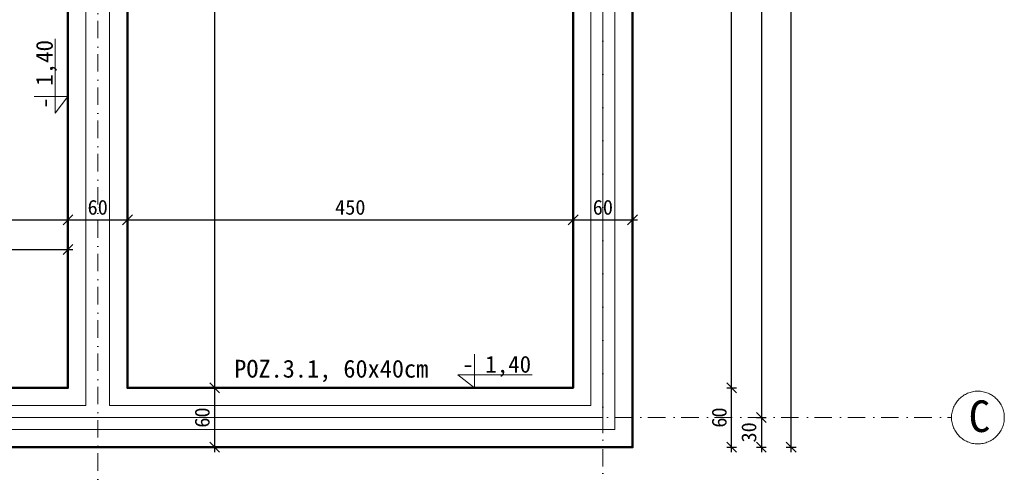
# Model space of a CAD drawing. Header units: millimetres. Extents: x -6343 to 9945, y -9929 to 237.
# Tile 40 of 43: x -4026 to -3032, y -1722 to -1264. Entities that reach past the tile are written whole.
import ezdxf
from ezdxf.enums import TextEntityAlignment as Align

# ---------------------------------------------------------------- set-up
doc = ezdxf.new("R2010")
doc.units = ezdxf.units.MM
doc.linetypes.add('Kreski i kropki', pattern=[335.138881, 176.388884, -88.194442, 0, -70.555556])
for name, color, linetype, lineweight in [('_k_gruba', 42, 'Continuous', 50), ('_k_opis', 7, 'Continuous', 13), ('_k_osie', 142, 'Kreski i kropki', 13), ('_k_widok', 7, 'Continuous', 18), ('_k_wymiar', 7, 'Continuous', 9)]:
    doc.layers.add(name, color=color, linetype=linetype, lineweight=lineweight)
doc.layers.add('_k_niewidoczna', color=72, linetype='Continuous', lineweight=9, plot=False)
doc.styles.add('GENERATED_STYLE_1', font='MS Gothic.ttf')
doc.styles.add('GENERATED_STYLE_2', font='MS Gothic.ttf')
doc.dimstyles.new('1-100 (20cm)', dxfattribs={"dimscale": 5, "dimtxt": 3, "dimasz": 2, "dimexe": 1, "dimexo": 1, "dimgap": 1, "dimtad": 1, "dimdec": 0, "dimzin": 12, "dimdsep": 46, "dimtxsty": 'GENERATED_STYLE_1', "dimblk1": 'OBLIQUE', "dimblk2": 'OBLIQUE', "dimsah": 1, "dimcen": 0, "dimdle": 1, "dimclrd": 256, "dimclre": 256, "dimclrt": 4, "dimazin": 0, "dimtfac": 0.75, "dimtdec": 0, "dimtix": 1, "dimtmove": 1, "dimatfit": 3, "dimldrblk": 'OBLIQUE', "dimfxl": 1, "dimfxlon": 1, "dimtvp": 0.75, "dimtolj": 1, "dimtzin": 0, "dimarcsym": 0})

# ---------------------------------------------------------------- blocks, each defined once
blk = doc.blocks.new('_OBLIQUE')
at = {"color": 0, "linetype": 'ByBlock'}
blk.add_line((-0.5, -0.5), (0.5, 0.5), dxfattribs=at)
blk = doc.blocks.new('*D134')
at = {"layer": '_k_wymiar', "lineweight": -2, "transparency": 16777216}
for p, q in [((-3311.83, -1635.65), (-3301.83, -1635.65)), ((-3306.83, -1700.65), (-3306.83, -1630.65)), ((-3311.83, -1695.65), (-3301.83, -1695.65))]:
    blk.add_line(p, q, dxfattribs=at)
at = {"layer": 'Defpoints', "color": 0, "transparency": 16777216}
for p in [(-3466.83, -1635.65), (-3306.83, -1635.65), (-3406.83, -1695.65)]:
    blk.add_point(p, dxfattribs=at)
at = {"layer": '_k_wymiar', "lineweight": -2, "transparency": 16777216, "xscale": 10, "yscale": 10, "zscale": 10}
for p, rotation in [((-3306.83, -1635.65), 90), ((-3306.83, -1695.65), 270)]:
    blk.add_blockref('_OBLIQUE', p, dxfattribs=dict(at, rotation=rotation))
at = {"layer": '_k_wymiar', "color": 4, "transparency": 16777216, "insert": (-3319.33, -1665.65), "char_height": 15, "attachment_point": 5, "rotation": 90, "style": 'GENERATED_STYLE_1'}
blk.add_mtext('\\A1;60', dxfattribs=at)
blk = doc.blocks.new('*D135')
at = {"layer": '_k_wymiar', "lineweight": -2, "transparency": 16777216}
for p, q in [((-3311.83, -705.65), (-3301.83, -705.65)), ((-3306.83, -1640.65), (-3306.83, -700.65)), ((-3311.83, -1635.65), (-3301.83, -1635.65))]:
    blk.add_line(p, q, dxfattribs=at)
at = {"layer": 'Defpoints', "color": 0, "transparency": 16777216}
for p in [(-3466.83, -705.65), (-3306.83, -705.65), (-3466.83, -1635.65)]:
    blk.add_point(p, dxfattribs=at)
at = {"layer": '_k_wymiar', "lineweight": -2, "transparency": 16777216, "xscale": 10, "yscale": 10, "zscale": 10}
for p, rotation in [((-3306.83, -705.65), 90), ((-3306.83, -1635.65), 270)]:
    blk.add_blockref('_OBLIQUE', p, dxfattribs=dict(at, rotation=rotation))
at = {"layer": '_k_wymiar', "color": 4, "transparency": 16777216, "insert": (-3319.33, -1170.65), "char_height": 15, "attachment_point": 5, "rotation": 90, "style": 'GENERATED_STYLE_1'}
blk.add_mtext('\\A1;930', dxfattribs=at)
blk = doc.blocks.new('*D138')
at = {"layer": '_k_wymiar', "lineweight": -2, "transparency": 16777216}
for p, q in [((-3281.83, -675.65), (-3271.83, -675.65)), ((-3276.83, -670.65), (-3276.83, -1670.65)), ((-3281.83, -1665.65), (-3271.83, -1665.65))]:
    blk.add_line(p, q, dxfattribs=at)
at = {"layer": 'Defpoints', "color": 0, "transparency": 16777216}
for p in [(-3436.83, -675.65), (-3436.83, -1665.65), (-3276.83, -1665.65)]:
    blk.add_point(p, dxfattribs=at)
at = {"layer": '_k_wymiar', "lineweight": -2, "transparency": 16777216, "xscale": 10, "yscale": 10, "zscale": 10}
for p, rotation in [((-3276.83, -675.65), 90), ((-3276.83, -1665.65), 270)]:
    blk.add_blockref('_OBLIQUE', p, dxfattribs=dict(at, rotation=rotation))
at = {"layer": '_k_wymiar', "color": 4, "transparency": 16777216, "insert": (-3289.33, -1170.65), "char_height": 15, "attachment_point": 5, "rotation": 90, "style": 'GENERATED_STYLE_1'}
blk.add_mtext('\\A1;990', dxfattribs=at)
blk = doc.blocks.new('*D139')
at = {"layer": '_k_wymiar', "lineweight": -2, "transparency": 16777216}
for p, q in [((-3281.83, -1665.65), (-3271.83, -1665.65)), ((-3276.83, -1660.65), (-3276.83, -1700.65)), ((-3281.83, -1695.65), (-3271.83, -1695.65))]:
    blk.add_line(p, q, dxfattribs=at)
at = {"layer": 'Defpoints', "color": 0, "transparency": 16777216}
for p in [(-3436.83, -1665.65), (-3406.83, -1695.65), (-3276.83, -1695.65)]:
    blk.add_point(p, dxfattribs=at)
at = {"layer": '_k_wymiar', "lineweight": -2, "transparency": 16777216, "xscale": 10, "yscale": 10, "zscale": 10}
for p, rotation in [((-3276.83, -1665.65), 90), ((-3276.83, -1695.65), 270)]:
    blk.add_blockref('_OBLIQUE', p, dxfattribs=dict(at, rotation=rotation))
at = {"layer": '_k_wymiar', "color": 4, "transparency": 16777216, "insert": (-3289.33, -1680.65), "char_height": 15, "attachment_point": 5, "rotation": 90, "style": 'GENERATED_STYLE_1'}
blk.add_mtext('\\A1;30', dxfattribs=at)
blk = doc.blocks.new('*D17')
at = {"layer": '_k_wymiar', "lineweight": -2, "transparency": 16777216}
for p, q in [((-3251.83, -645.65), (-3241.83, -645.65)), ((-3246.83, -1700.65), (-3246.83, -640.65)), ((-3251.83, -1695.65), (-3241.83, -1695.65))]:
    blk.add_line(p, q, dxfattribs=at)
at = {"layer": 'Defpoints', "color": 0, "transparency": 16777216}
for p in [(-3406.83, -645.65), (-3246.83, -645.65), (-3406.83, -1695.65)]:
    blk.add_point(p, dxfattribs=at)
at = {"layer": '_k_wymiar', "lineweight": -2, "transparency": 16777216, "xscale": 10, "yscale": 10, "zscale": 10}
for p, rotation in [((-3246.83, -645.65), 90), ((-3246.83, -1695.65), 270)]:
    blk.add_blockref('_OBLIQUE', p, dxfattribs=dict(at, rotation=rotation))
at = {"layer": '_k_wymiar', "color": 4, "transparency": 16777216, "insert": (-3259.33, -1170.65), "char_height": 15, "attachment_point": 5, "rotation": 90, "style": 'GENERATED_STYLE_1'}
blk.add_mtext('\\A1;1050', dxfattribs=at)
blk = doc.blocks.new('*D18')
at = {"layer": '_k_wymiar', "lineweight": -2, "transparency": 16777216}
for p, q in [((-3401.83, -1795.65), (-4257.83, -1795.65)), ((-4252.83, -1790.65), (-4252.83, -1800.65)), ((-3406.83, -1790.65), (-3406.83, -1800.65))]:
    blk.add_line(p, q, dxfattribs=at)
at = {"layer": 'Defpoints', "color": 0, "transparency": 16777216}
for p in [(-4252.83, -1695.65), (-3406.83, -1695.65), (-4252.83, -1795.65)]:
    blk.add_point(p, dxfattribs=at)
at = {"layer": '_k_wymiar', "lineweight": -2, "transparency": 16777216, "xscale": 10, "yscale": 10, "zscale": 10, "rotation": 180}
blk.add_blockref('_OBLIQUE', (-4252.83, -1795.65), dxfattribs=at)
at = {"layer": '_k_wymiar', "lineweight": -2, "transparency": 16777216, "xscale": 10, "yscale": 10, "zscale": 10}
blk.add_blockref('_OBLIQUE', (-3406.83, -1795.65), dxfattribs=at)
at = {"layer": '_k_wymiar', "color": 4, "transparency": 16777216, "insert": (-3829.83, -1783.15), "char_height": 15, "attachment_point": 5, "style": 'GENERATED_STYLE_1'}
blk.add_mtext('\\A1;846', dxfattribs=at)
blk = doc.blocks.new('*D26')
at = {"layer": '_k_wymiar', "lineweight": -2, "transparency": 16777216}
for p, q in [((-4197.83, -1825.65), (-3971.83, -1825.65)), ((-4192.83, -1820.65), (-4192.83, -1830.65)), ((-3976.83, -1820.65), (-3976.83, -1830.65))]:
    blk.add_line(p, q, dxfattribs=at)
at = {"layer": 'Defpoints', "color": 0, "transparency": 16777216}
for p in [(-4192.83, -1635.65), (-3976.83, -1635.65), (-3976.83, -1825.65)]:
    blk.add_point(p, dxfattribs=at)
at = {"layer": '_k_wymiar', "lineweight": -2, "transparency": 16777216, "xscale": 10, "yscale": 10, "zscale": 10, "rotation": 180}
blk.add_blockref('_OBLIQUE', (-4192.83, -1825.65), dxfattribs=at)
at = {"layer": '_k_wymiar', "lineweight": -2, "transparency": 16777216, "xscale": 10, "yscale": 10, "zscale": 10}
blk.add_blockref('_OBLIQUE', (-3976.83, -1825.65), dxfattribs=at)
at = {"layer": '_k_wymiar', "color": 4, "transparency": 16777216, "insert": (-4084.83, -1813.15), "char_height": 15, "attachment_point": 5, "style": 'GENERATED_STYLE_1'}
blk.add_mtext('\\A1;216', dxfattribs=at)
blk = doc.blocks.new('*D140')
at = {"layer": '_k_wymiar', "lineweight": -2, "transparency": 16777216}
for p, q in [((-3981.83, -1825.65), (-3911.83, -1825.65)), ((-3976.83, -1820.65), (-3976.83, -1830.65)), ((-3916.83, -1820.65), (-3916.83, -1830.65))]:
    blk.add_line(p, q, dxfattribs=at)
at = {"layer": 'Defpoints', "color": 0, "transparency": 16777216}
for p in [(-3976.83, -1635.65), (-3916.83, -1635.65), (-3916.83, -1825.65)]:
    blk.add_point(p, dxfattribs=at)
at = {"layer": '_k_wymiar', "lineweight": -2, "transparency": 16777216, "xscale": 10, "yscale": 10, "zscale": 10, "rotation": 180}
blk.add_blockref('_OBLIQUE', (-3976.83, -1825.65), dxfattribs=at)
at = {"layer": '_k_wymiar', "lineweight": -2, "transparency": 16777216, "xscale": 10, "yscale": 10, "zscale": 10}
blk.add_blockref('_OBLIQUE', (-3916.83, -1825.65), dxfattribs=at)
at = {"layer": '_k_wymiar', "color": 4, "transparency": 16777216, "insert": (-3946.83, -1813.15), "char_height": 15, "attachment_point": 5, "style": 'GENERATED_STYLE_1'}
blk.add_mtext('\\A1;60', dxfattribs=at)
blk = doc.blocks.new('*D141')
at = {"layer": '_k_wymiar', "lineweight": -2, "transparency": 16777216}
for p, q in [((-3921.83, -1825.65), (-3461.83, -1825.65)), ((-3916.83, -1820.65), (-3916.83, -1830.65)), ((-3466.83, -1820.65), (-3466.83, -1830.65))]:
    blk.add_line(p, q, dxfattribs=at)
at = {"layer": 'Defpoints', "color": 0, "transparency": 16777216}
for p in [(-3916.83, -1635.65), (-3466.83, -1635.65), (-3466.83, -1825.65)]:
    blk.add_point(p, dxfattribs=at)
at = {"layer": '_k_wymiar', "lineweight": -2, "transparency": 16777216, "xscale": 10, "yscale": 10, "zscale": 10, "rotation": 180}
blk.add_blockref('_OBLIQUE', (-3916.83, -1825.65), dxfattribs=at)
at = {"layer": '_k_wymiar', "lineweight": -2, "transparency": 16777216, "xscale": 10, "yscale": 10, "zscale": 10}
blk.add_blockref('_OBLIQUE', (-3466.83, -1825.65), dxfattribs=at)
at = {"layer": '_k_wymiar', "color": 4, "transparency": 16777216, "insert": (-3691.83, -1813.15), "char_height": 15, "attachment_point": 5, "style": 'GENERATED_STYLE_1'}
blk.add_mtext('\\A1;450', dxfattribs=at)
blk = doc.blocks.new('*D27')
at = {"layer": '_k_wymiar', "lineweight": -2, "transparency": 16777216}
for p, q in [((-3471.83, -1825.65), (-3401.83, -1825.65)), ((-3466.83, -1820.65), (-3466.83, -1830.65)), ((-3406.83, -1820.65), (-3406.83, -1830.65))]:
    blk.add_line(p, q, dxfattribs=at)
at = {"layer": 'Defpoints', "color": 0, "transparency": 16777216}
for p in [(-3466.83, -1635.65), (-3406.83, -1695.65), (-3406.83, -1825.65)]:
    blk.add_point(p, dxfattribs=at)
at = {"layer": '_k_wymiar', "lineweight": -2, "transparency": 16777216, "xscale": 10, "yscale": 10, "zscale": 10, "rotation": 180}
blk.add_blockref('_OBLIQUE', (-3466.83, -1825.65), dxfattribs=at)
at = {"layer": '_k_wymiar', "lineweight": -2, "transparency": 16777216, "xscale": 10, "yscale": 10, "zscale": 10}
blk.add_blockref('_OBLIQUE', (-3406.83, -1825.65), dxfattribs=at)
at = {"layer": '_k_wymiar', "color": 4, "transparency": 16777216, "insert": (-3436.83, -1813.15), "char_height": 15, "attachment_point": 5, "style": 'GENERATED_STYLE_1'}
blk.add_mtext('\\A1;60', dxfattribs=at)
blk = doc.blocks.new('*D28')
at = {"layer": '_k_wymiar', "lineweight": -2, "transparency": 16777216}
for p, q in [((-3401.83, -1855.65), (-3441.83, -1855.65)), ((-3436.83, -1850.65), (-3436.83, -1860.65)), ((-3406.83, -1850.65), (-3406.83, -1860.65))]:
    blk.add_line(p, q, dxfattribs=at)
at = {"layer": 'Defpoints', "color": 0, "transparency": 16777216}
for p in [(-3436.83, -1665.65), (-3406.83, -1695.65), (-3436.83, -1855.65)]:
    blk.add_point(p, dxfattribs=at)
at = {"layer": '_k_wymiar', "lineweight": -2, "transparency": 16777216, "xscale": 10, "yscale": 10, "zscale": 10, "rotation": 180}
blk.add_blockref('_OBLIQUE', (-3436.83, -1855.65), dxfattribs=at)
at = {"layer": '_k_wymiar', "lineweight": -2, "transparency": 16777216, "xscale": 10, "yscale": 10, "zscale": 10}
blk.add_blockref('_OBLIQUE', (-3406.83, -1855.65), dxfattribs=at)
at = {"layer": '_k_wymiar', "color": 4, "transparency": 16777216, "insert": (-3421.83, -1843.15), "char_height": 15, "attachment_point": 5, "style": 'GENERATED_STYLE_1'}
blk.add_mtext('\\A1;30', dxfattribs=at)
blk = doc.blocks.new('*D142')
at = {"layer": '_k_wymiar', "lineweight": -2, "transparency": 16777216}
for p, q in [((-3431.83, -1855.65), (-3951.83, -1855.65)), ((-3946.83, -1850.65), (-3946.83, -1860.65)), ((-3436.83, -1850.65), (-3436.83, -1860.65))]:
    blk.add_line(p, q, dxfattribs=at)
at = {"layer": 'Defpoints', "color": 0, "transparency": 16777216}
for p in [(-3946.83, -1665.65), (-3436.83, -1665.65), (-3946.83, -1855.65)]:
    blk.add_point(p, dxfattribs=at)
at = {"layer": '_k_wymiar', "lineweight": -2, "transparency": 16777216, "xscale": 10, "yscale": 10, "zscale": 10, "rotation": 180}
blk.add_blockref('_OBLIQUE', (-3946.83, -1855.65), dxfattribs=at)
at = {"layer": '_k_wymiar', "lineweight": -2, "transparency": 16777216, "xscale": 10, "yscale": 10, "zscale": 10}
blk.add_blockref('_OBLIQUE', (-3436.83, -1855.65), dxfattribs=at)
at = {"layer": '_k_wymiar', "color": 4, "transparency": 16777216, "insert": (-3691.83, -1843.15), "char_height": 15, "attachment_point": 5, "style": 'GENERATED_STYLE_1'}
blk.add_mtext('\\A1;510', dxfattribs=at)
blk = doc.blocks.new('*D143')
at = {"layer": '_k_wymiar', "lineweight": -2, "transparency": 16777216}
for p, q in [((-3941.83, -1855.65), (-4227.83, -1855.65)), ((-4222.83, -1850.65), (-4222.83, -1860.65)), ((-3946.83, -1850.65), (-3946.83, -1860.65))]:
    blk.add_line(p, q, dxfattribs=at)
at = {"layer": 'Defpoints', "color": 0, "transparency": 16777216}
for p in [(-4222.83, -1665.65), (-3946.83, -1665.65), (-4222.83, -1855.65)]:
    blk.add_point(p, dxfattribs=at)
at = {"layer": '_k_wymiar', "lineweight": -2, "transparency": 16777216, "xscale": 10, "yscale": 10, "zscale": 10, "rotation": 180}
blk.add_blockref('_OBLIQUE', (-4222.83, -1855.65), dxfattribs=at)
at = {"layer": '_k_wymiar', "lineweight": -2, "transparency": 16777216, "xscale": 10, "yscale": 10, "zscale": 10}
blk.add_blockref('_OBLIQUE', (-3946.83, -1855.65), dxfattribs=at)
at = {"layer": '_k_wymiar', "color": 4, "transparency": 16777216, "insert": (-4084.83, -1843.15), "char_height": 15, "attachment_point": 5, "style": 'GENERATED_STYLE_1'}
blk.add_mtext('\\A1;276', dxfattribs=at)
blk = doc.blocks.new('*D29')
at = {"layer": '_k_wymiar', "lineweight": -2, "transparency": 16777216}
for p, q in [((-5292.83, -1885.65), (-3401.83, -1885.65)), ((-5287.83, -1880.65), (-5287.83, -1890.65)), ((-3406.83, -1880.65), (-3406.83, -1890.65))]:
    blk.add_line(p, q, dxfattribs=at)
at = {"layer": 'Defpoints', "color": 0, "transparency": 16777216}
for p in [(-5287.83, -1695.65), (-3406.83, -1695.65), (-3406.83, -1885.65)]:
    blk.add_point(p, dxfattribs=at)
at = {"layer": '_k_wymiar', "lineweight": -2, "transparency": 16777216, "xscale": 10, "yscale": 10, "zscale": 10, "rotation": 180}
blk.add_blockref('_OBLIQUE', (-5287.83, -1885.65), dxfattribs=at)
at = {"layer": '_k_wymiar', "lineweight": -2, "transparency": 16777216, "xscale": 10, "yscale": 10, "zscale": 10}
blk.add_blockref('_OBLIQUE', (-3406.83, -1885.65), dxfattribs=at)
at = {"layer": '_k_wymiar', "color": 4, "transparency": 16777216, "insert": (-4347.33, -1873.15), "char_height": 15, "attachment_point": 5, "style": 'GENERATED_STYLE_1'}
blk.add_mtext('\\A1;1881', dxfattribs=at)
blk = doc.blocks.new('*D31')
at = {"layer": '_k_wymiar', "lineweight": -2, "transparency": 16777216}
for p, q in [((-5227.83, -1470.78), (-5227.83, -1460.78)), ((-3976.83, -1460.78), (-3976.83, -1470.78)), ((-5232.83, -1465.78), (-3971.83, -1465.78))]:
    blk.add_line(p, q, dxfattribs=at)
at = {"layer": 'Defpoints', "color": 0, "transparency": 16777216}
for p in [(-3976.83, -1422.94), (-3976.83, -1465.78), (-5227.83, -1635.65)]:
    blk.add_point(p, dxfattribs=at)
at = {"layer": '_k_wymiar', "lineweight": -2, "transparency": 16777216, "xscale": 10, "yscale": 10, "zscale": 10, "rotation": 180}
blk.add_blockref('_OBLIQUE', (-5227.83, -1465.78), dxfattribs=at)
at = {"layer": '_k_wymiar', "lineweight": -2, "transparency": 16777216, "xscale": 10, "yscale": 10, "zscale": 10}
blk.add_blockref('_OBLIQUE', (-3976.83, -1465.78), dxfattribs=at)
at = {"layer": '_k_wymiar', "color": 4, "transparency": 16777216, "insert": (-4602.33, -1453.28), "char_height": 15, "attachment_point": 5, "style": 'GENERATED_STYLE_1'}
blk.add_mtext('\\A1;1251', dxfattribs=at)
blk = doc.blocks.new('*D32')
at = {"layer": '_k_wymiar', "lineweight": -2, "transparency": 16777216}
for p, q in [((-3976.83, -1460.78), (-3976.83, -1470.78)), ((-3916.83, -1470.78), (-3916.83, -1460.78)), ((-3981.83, -1465.78), (-3911.83, -1465.78))]:
    blk.add_line(p, q, dxfattribs=at)
at = {"layer": 'Defpoints', "color": 0, "transparency": 16777216}
for p in [(-3976.83, -1422.94), (-3916.83, -1465.78), (-3916.83, -1635.65)]:
    blk.add_point(p, dxfattribs=at)
at = {"layer": '_k_wymiar', "lineweight": -2, "transparency": 16777216, "xscale": 10, "yscale": 10, "zscale": 10, "rotation": 180}
blk.add_blockref('_OBLIQUE', (-3976.83, -1465.78), dxfattribs=at)
at = {"layer": '_k_wymiar', "lineweight": -2, "transparency": 16777216, "xscale": 10, "yscale": 10, "zscale": 10}
blk.add_blockref('_OBLIQUE', (-3916.83, -1465.78), dxfattribs=at)
at = {"layer": '_k_wymiar', "color": 4, "transparency": 16777216, "insert": (-3946.83, -1453.28), "char_height": 15, "attachment_point": 5, "style": 'GENERATED_STYLE_1'}
blk.add_mtext('\\A1;60', dxfattribs=at)
blk = doc.blocks.new('*D33')
at = {"layer": '_k_wymiar', "lineweight": -2, "transparency": 16777216}
for p, q in [((-3916.83, -1470.78), (-3916.83, -1460.78)), ((-3466.83, -1470.78), (-3466.83, -1460.78)), ((-3921.83, -1465.78), (-3461.83, -1465.78))]:
    blk.add_line(p, q, dxfattribs=at)
at = {"layer": 'Defpoints', "color": 0, "transparency": 16777216}
for p in [(-3466.83, -1465.78), (-3916.83, -1635.65), (-3466.83, -1635.65)]:
    blk.add_point(p, dxfattribs=at)
at = {"layer": '_k_wymiar', "lineweight": -2, "transparency": 16777216, "xscale": 10, "yscale": 10, "zscale": 10, "rotation": 180}
blk.add_blockref('_OBLIQUE', (-3916.83, -1465.78), dxfattribs=at)
at = {"layer": '_k_wymiar', "lineweight": -2, "transparency": 16777216, "xscale": 10, "yscale": 10, "zscale": 10}
blk.add_blockref('_OBLIQUE', (-3466.83, -1465.78), dxfattribs=at)
at = {"layer": '_k_wymiar', "color": 4, "transparency": 16777216, "insert": (-3691.83, -1453.28), "char_height": 15, "attachment_point": 5, "style": 'GENERATED_STYLE_1'}
blk.add_mtext('\\A1;450', dxfattribs=at)
blk = doc.blocks.new('*D34')
at = {"layer": '_k_wymiar', "lineweight": -2, "transparency": 16777216}
for p, q in [((-3466.83, -1470.78), (-3466.83, -1460.78)), ((-3406.83, -1470.78), (-3406.83, -1460.78)), ((-3471.83, -1465.78), (-3401.83, -1465.78))]:
    blk.add_line(p, q, dxfattribs=at)
at = {"layer": 'Defpoints', "color": 0, "transparency": 16777216}
for p in [(-3406.83, -1465.78), (-3466.83, -1635.65), (-3406.83, -1695.65)]:
    blk.add_point(p, dxfattribs=at)
at = {"layer": '_k_wymiar', "lineweight": -2, "transparency": 16777216, "xscale": 10, "yscale": 10, "zscale": 10, "rotation": 180}
blk.add_blockref('_OBLIQUE', (-3466.83, -1465.78), dxfattribs=at)
at = {"layer": '_k_wymiar', "lineweight": -2, "transparency": 16777216, "xscale": 10, "yscale": 10, "zscale": 10}
blk.add_blockref('_OBLIQUE', (-3406.83, -1465.78), dxfattribs=at)
at = {"layer": '_k_wymiar', "color": 4, "transparency": 16777216, "insert": (-3436.83, -1453.28), "char_height": 15, "attachment_point": 5, "style": 'GENERATED_STYLE_1'}
blk.add_mtext('\\A1;60', dxfattribs=at)
blk = doc.blocks.new('*D103')
at = {"layer": '_k_wymiar', "lineweight": -2, "transparency": 16777216}
for p, q in [((-4192.83, -1500.78), (-4192.83, -1490.78)), ((-3976.83, -1500.78), (-3976.83, -1490.78)), ((-4197.83, -1495.78), (-3971.83, -1495.78))]:
    blk.add_line(p, q, dxfattribs=at)
at = {"layer": 'Defpoints', "color": 0, "transparency": 16777216}
for p in [(-3976.83, -1495.78), (-4192.83, -1535.65), (-3976.83, -1635.65)]:
    blk.add_point(p, dxfattribs=at)
at = {"layer": '_k_wymiar', "lineweight": -2, "transparency": 16777216, "xscale": 10, "yscale": 10, "zscale": 10, "rotation": 180}
blk.add_blockref('_OBLIQUE', (-4192.83, -1495.78), dxfattribs=at)
at = {"layer": '_k_wymiar', "lineweight": -2, "transparency": 16777216, "xscale": 10, "yscale": 10, "zscale": 10}
blk.add_blockref('_OBLIQUE', (-3976.83, -1495.78), dxfattribs=at)
at = {"layer": '_k_wymiar', "color": 4, "transparency": 16777216, "insert": (-4084.83, -1483.28), "char_height": 15, "attachment_point": 5, "style": 'GENERATED_STYLE_1'}
blk.add_mtext('\\A1;216', dxfattribs=at)
blk = doc.blocks.new('*D105')
at = {"layer": '_k_wymiar', "lineweight": -2, "transparency": 16777216}
for p, q in [((-3833.78, -705.65), (-3823.78, -705.65)), ((-3828.78, -700.65), (-3828.78, -1640.65)), ((-3833.78, -1635.65), (-3823.78, -1635.65))]:
    blk.add_line(p, q, dxfattribs=at)
at = {"layer": 'Defpoints', "color": 0, "transparency": 16777216}
for p in [(-3916.83, -705.65), (-3916.83, -1635.65), (-3828.78, -1635.65)]:
    blk.add_point(p, dxfattribs=at)
at = {"layer": '_k_wymiar', "lineweight": -2, "transparency": 16777216, "xscale": 10, "yscale": 10, "zscale": 10}
for p, rotation in [((-3828.78, -705.65), 90), ((-3828.78, -1635.65), 270)]:
    blk.add_blockref('_OBLIQUE', p, dxfattribs=dict(at, rotation=rotation))
at = {"layer": '_k_wymiar', "color": 4, "transparency": 16777216, "insert": (-3841.28, -1170.65), "char_height": 15, "attachment_point": 5, "rotation": 90, "style": 'GENERATED_STYLE_1'}
blk.add_mtext('\\A1;930', dxfattribs=at)
blk = doc.blocks.new('*D106')
at = {"layer": '_k_wymiar', "lineweight": -2, "transparency": 16777216}
for p, q in [((-3833.78, -1635.65), (-3823.78, -1635.65)), ((-3828.78, -1630.65), (-3828.78, -1700.65)), ((-3828.78, -1695.65), (-3823.78, -1695.65))]:
    blk.add_line(p, q, dxfattribs=at)
at = {"layer": 'Defpoints', "color": 0, "transparency": 16777216}
for p in [(-3916.83, -1635.65), (-3829.83, -1695.65), (-3828.78, -1695.65)]:
    blk.add_point(p, dxfattribs=at)
at = {"layer": '_k_wymiar', "lineweight": -2, "transparency": 16777216, "xscale": 10, "yscale": 10, "zscale": 10}
for p, rotation in [((-3828.78, -1635.65), 90), ((-3828.78, -1695.65), 270)]:
    blk.add_blockref('_OBLIQUE', p, dxfattribs=dict(at, rotation=rotation))
at = {"layer": '_k_wymiar', "color": 4, "transparency": 16777216, "insert": (-3841.28, -1665.65), "char_height": 15, "attachment_point": 5, "rotation": 90, "style": 'GENERATED_STYLE_1'}
blk.add_mtext('\\A1;60', dxfattribs=at)
blk = doc.blocks.new('*U13')
at = {"layer": '_k_wymiar'}
blk.add_line((0, -0.153), (0, -0.4), dxfattribs=at)
blk.add_lwpolyline([(0, -0.153), (0, 0), (-0.198, -0.153), (0.685, -0.153)], dxfattribs=at)
at = {"layer": '_k_wymiar', "style": 'GENERATED_STYLE_1'}
blk.add_attdef('%%P_0.00', text='', height=0.2, dxfattribs=at).set_placement((-0.146, -0.423), align=Align.BOTTOM_LEFT)

msp = doc.modelspace()

# ---------------------------------------------------------------- linework, layer by layer
at = {"layer": '_k_gruba', "ltscale": 3}
for points in [[(-5287.83, -645.65), (-3406.83, -645.65), (-3406.83, -1695.65), (-4252.83, -1695.65), (-4252.83, -1595.65), (-4472.83, -1595.65), (-4472.83, -1695.65), (-5287.83, -1695.65)], [(-3916.83, -705.65), (-3466.83, -705.65), (-3466.83, -1635.65), (-3916.83, -1635.65)], [(-5227.83, -1180.65), (-3976.83, -1180.65), (-3976.83, -1635.65), (-4192.83, -1635.65), (-4192.83, -1535.65), (-4532.83, -1535.65), (-4532.83, -1635.65), (-5227.83, -1635.65)]]:
    msp.add_lwpolyline(points, close=True, dxfattribs=at)
at = {"layer": '_k_niewidoczna'}
msp.add_lwpolyline([(-5257.83, -675.65), (-3436.83, -675.65), (-3436.83, -1665.65), (-4222.83, -1665.65), (-4222.83, -1565.65), (-4502.83, -1565.65), (-4502.83, -1665.65), (-5257.83, -1665.65)], close=True, dxfattribs=at)
at = {"layer": '_k_osie', "ltscale": 0.1}
for points in [[(-3946.83, -323.61), (-3946.83, -2017.65)], [(-3436.83, -2017.65), (-3436.83, -323.61)], [(-5609.83, -1665.65), (-3084.83, -1665.65)]]:
    msp.add_lwpolyline(points, dxfattribs=at)
at = {"layer": '_k_osie'}
msp.add_circle((-3058.19, -1665.65), 26.64, dxfattribs=at)
at = {"layer": '_k_widok'}
for points in [[(-5269.83, -663.65), (-3424.83, -663.65), (-3424.83, -1677.65), (-4234.83, -1677.65), (-4234.83, -1577.65), (-4490.83, -1577.65), (-4490.83, -1677.65), (-5269.83, -1677.65)], [(-3934.83, -687.65), (-3448.83, -687.65), (-3448.83, -1653.65), (-3934.83, -1653.65)], [(-5245.83, -1162.65), (-3958.83, -1162.65), (-3958.83, -1653.65), (-4210.83, -1653.65), (-4210.83, -1553.65), (-4514.83, -1553.65), (-4514.83, -1653.65), (-5245.83, -1653.65)]]:
    msp.add_lwpolyline(points, close=True, dxfattribs=at)

# ---------------------------------------------------------------- block references
at = {"layer": '_k_wymiar'}
ref = msp.add_blockref('*U13', (-3976.83, -1341.13), dxfattribs=dict(at, xscale=-84.999997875, yscale=84.999997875, zscale=84.999997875, rotation=270))
ref.add_attrib('%%P_0.00', '- 1,40', dxfattribs={"height": 17, "rotation": 90, "style": 'GENERATED_STYLE_1'}).set_placement((-4009.18, -1353.52), align=Align.TOP_LEFT)
ref = msp.add_blockref('*U13', (-3566.29, -1635.65), dxfattribs=dict(at, xscale=-84.999997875, yscale=84.999997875, zscale=84.999997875, rotation=180))
ref.add_attrib('%%P_0.00', '- 1,40', dxfattribs={"height": 17, "style": 'GENERATED_STYLE_1'}).set_placement((-3578.68, -1603.3), align=Align.TOP_LEFT)

# ---------------------------------------------------------------- texts
at = {"layer": '_k_opis', "color": 1, "insert": (-3711.06, -1607.32), "char_height": 18, "width": 215.1522, "attachment_point": 2, "style": 'GENERATED_STYLE_1'}
msp.add_mtext('{\\fMS Gothic|b1|i0|c128|p49;POZ.\\fMS Gothic|b1|i0|c238|p49;3.1\\fMS Gothic|b0|i0|c128|p49;, }60{\\fMS Gothic|b0|i0|c128|p49;x}40{\\fMS Gothic|b0|i0|c128|p49;cm}', dxfattribs=at)
at = {"layer": '_k_osie', "insert": (-3056.67, -1680.84), "char_height": 32, "attachment_point": 8, "style": 'GENERATED_STYLE_2'}
msp.add_mtext('C', dxfattribs=at)

# ---------------------------------------------------------------- dimensions: what is measured, and where the dimension line sits
at = {"layer": '_k_wymiar'}
for base, p1, p2, picture, middle in [((-3246.83, -645.65), (-3406.83, -1695.65), (-3406.83, -645.65), '*D17', (-3259.33, -1170.65)), ((-3276.83, -1665.65), (-3436.83, -675.65), (-3436.83, -1665.65), '*D138', (-3289.33, -1170.65)), ((-3828.78, -1635.65), (-3916.83, -705.65), (-3916.83, -1635.65), '*D105', (-3841.28, -1170.65)), ((-3306.83, -705.65), (-3466.83, -1635.65), (-3466.83, -705.65), '*D135', (-3319.33, -1170.65)), ((-3828.78, -1695.65), (-3916.83, -1635.65), (-3829.83, -1695.65), '*D106', (-3841.28, -1665.65)), ((-3306.83, -1635.65), (-3406.83, -1695.65), (-3466.83, -1635.65), '*D134', (-3319.33, -1665.65)), ((-3276.83, -1695.65), (-3436.83, -1665.65), (-3406.83, -1695.65), '*D139', (-3289.33, -1680.65))]:
    dim = msp.add_linear_dim(base=base, p1=p1, p2=p2, angle=90, dimstyle='1-100 (20cm)', dxfattribs=at)
    dim.commit()
    dim.dimension.update_dxf_attribs({"geometry": picture, "text_midpoint": middle})
for base, p1, p2, picture, middle in [((-3976.83, -1465.78), (-5227.83, -1635.65), (-3976.83, -1422.94), '*D31', (-4602.33, -1453.28)), ((-3916.83, -1465.78), (-3976.83, -1422.94), (-3916.83, -1635.65), '*D32', (-3946.83, -1453.28)), ((-3466.83, -1465.78), (-3916.83, -1635.65), (-3466.83, -1635.65), '*D33', (-3691.83, -1453.28)), ((-3406.83, -1465.78), (-3466.83, -1635.65), (-3406.83, -1695.65), '*D34', (-3436.83, -1453.28)), ((-3976.83, -1495.78), (-4192.83, -1535.65), (-3976.83, -1635.65), '*D103', (-4084.83, -1483.28)), ((-3976.83, -1825.65), (-4192.83, -1635.65), (-3976.83, -1635.65), '*D26', (-4084.83, -1813.15)), ((-3916.83, -1825.65), (-3976.83, -1635.65), (-3916.83, -1635.65), '*D140', (-3946.83, -1813.15)), ((-3466.83, -1825.65), (-3916.83, -1635.65), (-3466.83, -1635.65), '*D141', (-3691.83, -1813.15)), ((-3406.83, -1825.65), (-3466.83, -1635.65), (-3406.83, -1695.65), '*D27', (-3436.83, -1813.15)), ((-4222.83, -1855.65), (-3946.83, -1665.65), (-4222.83, -1665.65), '*D143', (-4084.83, -1843.15)), ((-3946.83, -1855.65), (-3436.83, -1665.65), (-3946.83, -1665.65), '*D142', (-3691.83, -1843.15)), ((-3436.83, -1855.65), (-3406.83, -1695.65), (-3436.83, -1665.65), '*D28', (-3421.83, -1843.15)), ((-3406.83, -1885.65), (-5287.83, -1695.65), (-3406.83, -1695.65), '*D29', (-4347.33, -1873.15)), ((-4252.83, -1795.65), (-3406.83, -1695.65), (-4252.83, -1695.65), '*D18', (-3829.83, -1783.15))]:
    dim = msp.add_linear_dim(base=base, p1=p1, p2=p2, dimstyle='1-100 (20cm)', dxfattribs=at)
    dim.commit()
    dim.dimension.update_dxf_attribs({"geometry": picture, "text_midpoint": middle})

doc.saveas('drawing.dxf')
